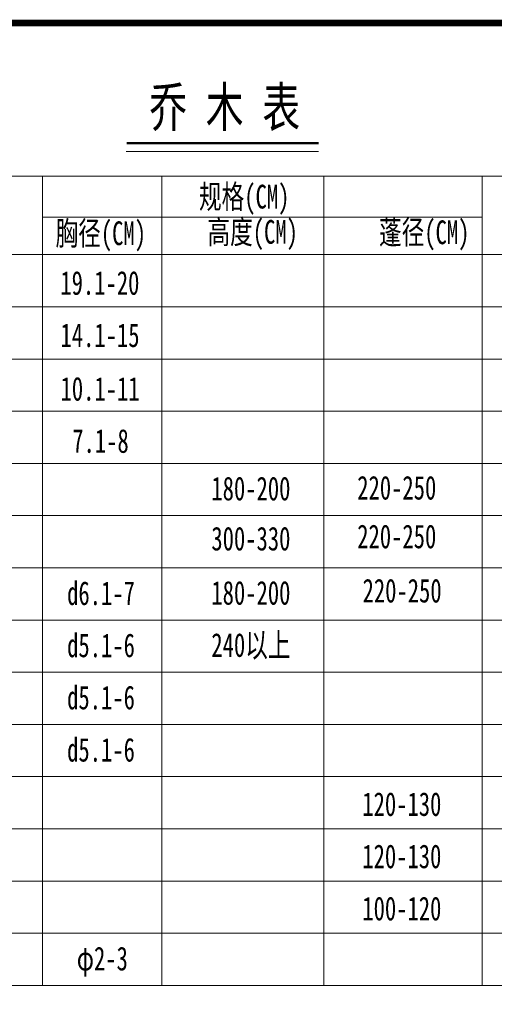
# Model space of a CAD drawing. Header units: millimetres. Extents: x -64078 to -62795, y 13127 to 13405.
# Tile 50 of 51: x -62961 to -62891, y 13259 to 13405. Entities that reach past the tile are written whole.
import ezdxf

# ---------------------------------------------------------------- set-up
doc = ezdxf.new("R2010")
doc.units = ezdxf.units.MM
doc.header["$LTSCALE"] = 1000
doc.header["$MEASUREMENT"] = 0
doc.layers.add('SYN_TK', color=7, linetype='Continuous')
doc.layers.add('中文', color=6, linetype='Continuous')
doc.styles.add('H1', font='NSimSun.ttf', dxfattribs={"width": 0.7})

msp = doc.modelspace()

# ---------------------------------------------------------------- linework, layer by layer
at = {"layer": 'SYN_TK', "color": 7, "const_width": 1}
msp.add_lwpolyline([(-63175.07, 13404.19), (-62795.07, 13404.19), (-62795.07, 13127.19), (-63175.07, 13127.19)], close=True, dxfattribs=at)
at = {"layer": '中文', "lineweight": 0}
for p, q in [((-62944.91, 13385.23), (-62916.54, 13385.23)), ((-63030, 13381.61), (-62821.33, 13381.61)), ((-62892.36, 13370.03), (-62892.36, 13381.61)), ((-62957.26, 13375.56), (-62892.36, 13375.57)), ((-63030, 13370.03), (-62821.33, 13370.03)), ((-63030, 13362.32), (-62862.2, 13362.32)), ((-63030, 13362.32), (-62821.33, 13362.32)), ((-63030, 13354.62), (-62862.2, 13354.62)), ((-63030, 13354.62), (-62821.33, 13354.62)), ((-63030, 13346.92), (-62821.33, 13346.91)), ((-63030, 13339.21), (-62821.33, 13339.21)), ((-63030, 13331.51), (-62862.2, 13331.51)), ((-63030, 13331.51), (-62821.33, 13331.51)), ((-63030, 13323.81), (-62821.33, 13323.8)), ((-63030, 13316.1), (-62821.33, 13316.1)), ((-63030, 13308.4), (-62821.33, 13308.4)), ((-63030, 13300.69), (-62821.33, 13300.69)), ((-63030, 13292.99), (-62821.33, 13292.99)), ((-63030, 13285.29), (-62821.33, 13285.28)), ((-63030, 13277.58), (-62821.33, 13277.58)), ((-63030, 13269.88), (-62821.33, 13269.88)), ((-63030, 13262.18), (-62821.33, 13262.17))]:
    msp.add_line(p, q, dxfattribs=at)
at = {"layer": '中文', "lineweight": 0, "const_width": 0.35}
msp.add_lwpolyline([(-62944.81, 13386.48), (-62916.52, 13386.48)], dxfattribs=at)
at = {"layer": '中文', "lineweight": 0}
for points in [[(-62957.26, 13262.17), (-62957.26, 13381.61)], [(-62957.26, 13381.61), (-62957.26, 13262.17)], [(-62957.26, 13381.61), (-62957.26, 13262.17)], [(-62939.65, 13381.61), (-62939.65, 13262.17)], [(-62915.75, 13262.17), (-62915.75, 13381.61)], [(-62892.36, 13381.61), (-62892.36, 13262.17)]]:
    msp.add_lwpolyline(points, dxfattribs=at)

# ---------------------------------------------------------------- texts
at = {"layer": '中文', "lineweight": 0, "style": 'H1', "width": 0.7}
for s, height, p in [('乔 木 表', 5.832, (-62941.5, 13388.88)), ('规格(CM)', 3.499, (-62934.16, 13376.83)), ('胸径(CM)', 3.499, (-62955.32, 13371.43)), ('高度(CM)', 3.499, (-62932.91, 13371.63)), ('蓬径(CM)', 3.499, (-62907.6, 13371.57)), ('19.1-20', 3.499, (-62954.61, 13364.1)), ('14.1-15', 3.499, (-62954.59, 13356.39)), ('10.1-11', 3.499, (-62954.58, 13348.48)), ('7.1-8', 3.499, (-62952.85, 13340.78)), ('180-200', 3.499, (-62932.33, 13333.76)), ('220-250', 3.499, (-62910.81, 13333.88)), ('300-330', 3.499, (-62932.33, 13326.37)), ('220-250', 3.499, (-62910.81, 13326.69)), ('d6.1-7', 3.499, (-62953.61, 13318.32)), ('180-200', 3.499, (-62932.33, 13318.37)), ('220-250', 3.499, (-62910.02, 13318.69)), ('d5.1-6', 3.499, (-62953.61, 13310.62)), ('240以上', 3.499, (-62932.33, 13310.67)), ('d5.1-6', 3.499, (-62953.61, 13302.92)), ('d5.1-6', 3.499, (-62953.61, 13295.21)), ('120-130', 3.499, (-62910.06, 13287.19)), ('120-130', 3.499, (-62910.06, 13279.48)), ('100-120', 3.499, (-62910.06, 13271.78)), ('φ2-3', 3.499, (-62952.18, 13264.4))]:
    msp.add_text(s, height=height, dxfattribs=at).set_placement(p)

doc.saveas('drawing.dxf')
